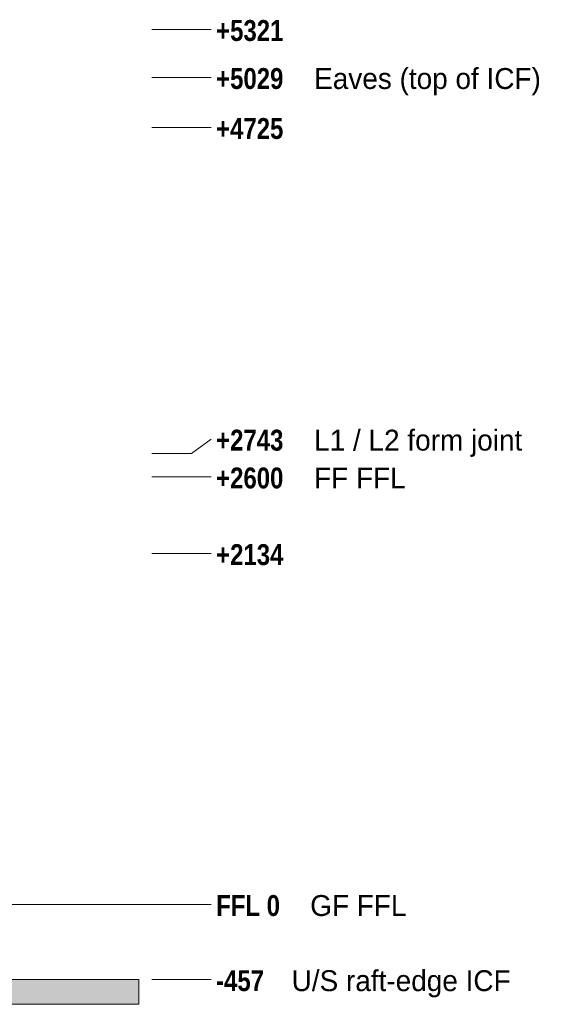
# Model space of a CAD drawing. Header units: millimetres. Extents: x -9749 to 3246, y -3965 to 5380.
# Tile 20 of 20: x 76 to 3246, y -607 to 5380. Entities that reach past the tile are written whole.
import ezdxf

# ---------------------------------------------------------------- set-up
doc = ezdxf.new("R2010")
doc.units = ezdxf.units.MM
doc.linetypes.add('DASHED', pattern=[1.524, 1.27, -0.254])
for name, color, linetype in [('FILL-LIGHT', 7, 'Continuous'), ('LINE-STEEL', 7, 'Continuous'), ('LINE-STEEL-DASH', 7, 'DASHED'), ('LINE-STEEL_GREY', 7, 'Continuous'), ('TEXT-STEEL', 7, 'Continuous')]:
    doc.layers.add(name, color=color, linetype=linetype)
doc.styles.add('OpenSansCondensed-Bold', font='OpenSansCondensed-Bold.ttf')

msp = doc.modelspace()

# ---------------------------------------------------------------- hatches: boundary and pattern name
at = {"layer": 'FILL-LIGHT', "true_color": 0xdbdbde}
h = msp.add_hatch(color=254, dxfattribs=at)
h.dxf.hatch_style = 1
h.paths.add_polyline_path([(-8649, -457.2), (800, -457.2), (800, -607.2), (-8649, -607.2)])
h = msp.add_hatch(color=254, dxfattribs=at)
h.dxf.hatch_style = 1
h.paths.add_polyline_path([(-8649, -607.2), (-8649, -457.2), (800, -457.2), (800, -607.2)])

# ---------------------------------------------------------------- linework, layer by layer
at = {"layer": 'LINE-STEEL', "lineweight": 5}
for p, q in [((880, 5321), (1120, 5321)), ((1120, 5321), (1240, 5321)), ((880, 5029), (1120, 5029)), ((1120, 5029), (1240, 5029)), ((880, 4725), (1120, 4725)), ((1120, 4725), (1240, 4725)), ((1120, 2743), (1240, 2830)), ((880, 2743), (1120, 2743)), ((880, 2600), (1120, 2600)), ((1120, 2600), (1240, 2600)), ((880, 2134), (1120, 2134)), ((1120, 2134), (1240, 2134)), ((880, 0), (1120, 0)), ((1120, 0), (1240, 0)), ((880, -457), (1120, -457)), ((1120, -457), (1240, -457))]:
    msp.add_line(p, q, dxfattribs=at)
at = {"layer": 'LINE-STEEL-DASH', "lineweight": 5}
msp.add_line((-9549, 0), (880, 0), dxfattribs=at)
at = {"layer": 'LINE-STEEL_GREY', "lineweight": 5}
for points in [[(-8649, -457.2), (-8649, -457.2), (800, -457.2), (800, -607.2), (-8649, -607.2), (-8649, -457.2)], [(-8649, -607.2), (-8649, -457.2), (800, -457.2), (800, -457.2), (800, -457.2), (800, -457.2), (800, -607.2)]]:
    msp.add_lwpolyline(points, close=True, dxfattribs=at)

# ---------------------------------------------------------------- texts
at = {"layer": 'TEXT-STEEL', "style": 'OpenSansCondensed-Bold'}
for s, p in [('+5321', (1270, 5251)), ('+5029', (1270, 4959)), ('+4725', (1270, 4655)), ('+2743', (1270, 2760)), ('+2600', (1270, 2530)), ('+2134', (1270, 2064)), ('FFL 0', (1270, -70)), ('-457', (1270, -527))]:
    msp.add_text(s, height=127, dxfattribs=at).set_placement(p)
at = {"layer": 'TEXT-STEEL'}
for s, p in [('Eaves (top of ICF)', (1865.5, 4959)), ('L1 / L2 form joint', (1865.5, 2760)), ('FF FFL', (1865.5, 2530)), ('GF FFL', (1841.6, -70)), ('U/S raft-edge ICF', (1728.8, -527))]:
    msp.add_text(s, height=127, dxfattribs=at).set_placement(p)

doc.saveas('drawing.dxf')
